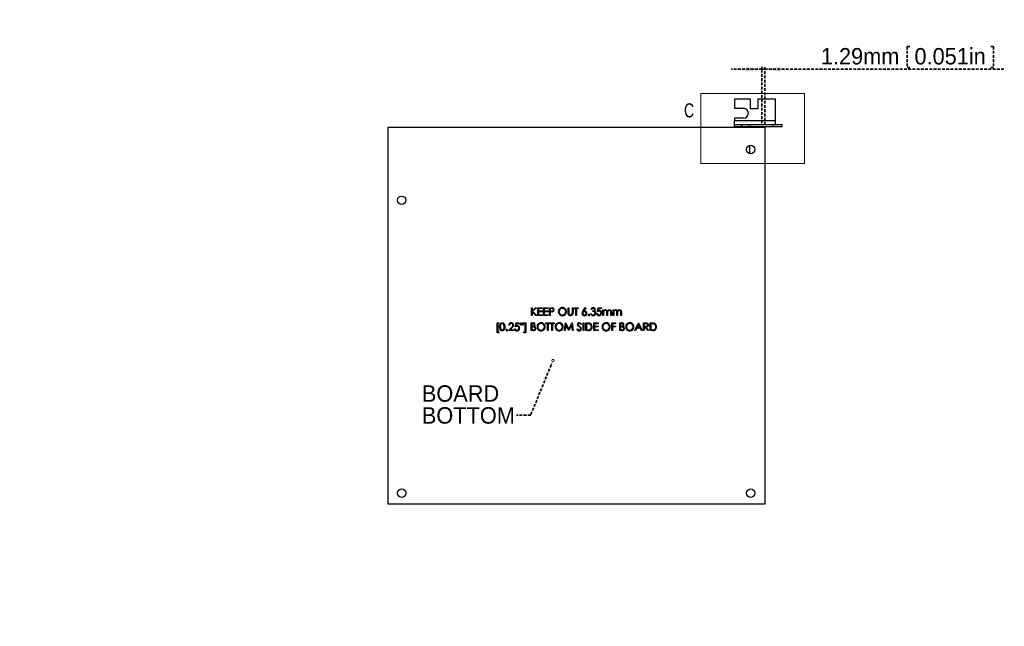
# Model space of a CAD drawing. Header units: millimetres. Extents: x 0 to 1280, y 0 to 1010.
# Tile 2 of 14: x 236 to 680, y 0 to 274. Entities that reach past the tile are written whole.
import ezdxf

# ---------------------------------------------------------------- set-up
doc = ezdxf.new("R2010")
doc.units = ezdxf.units.MM
doc.linetypes.add('SLD-Dashed', pattern=[1.905, 1.27, -0.635])
doc.linetypes.add('SLD-Solid', pattern=[0])
doc.layers.add('LAYER1', color=179, linetype='SLD-Dashed', lineweight=35)
doc.layers.add('SLD-0', color=179, linetype='SLD-Solid')
doc.styles.add('SLDTEXTSTYLE0', font='ARIAL.TTF', dxfattribs={"width": 0.948})
doc.styles.add('SLDTEXTSTYLE2', font='ARIALN_5.TTF', dxfattribs={"width": 0.87})
doc.dimstyles.new('SLDDIMSTYLE4', dxfattribs={"dimtxt": 7.408333, "dimasz": 2.116667, "dimexe": 0, "dimexo": 0.0625, "dimgap": 1.852083, "dimtad": 0, "dimtih": 1, "dimtoh": 1, "dimrnd": 1e-09, "dimzin": 12, "dimdsep": 46, "dimtxsty": 'SLDTEXTSTYLE0', "dimblk1": 'NONE', "dimblk2": 'NONE', "dimsah": 1, "dimcen": 0.09, "dimadec": 0, "dimazin": 3, "dimtfac": 1, "dimtofl": 0, "dimtmove": 0, "dimatfit": 3, "dimldrblk": 'NONE', "dimfxl": 1, "dimfrac": 2, "dimtolj": 1, "dimtzin": 12, "dimarcsym": 0})
doc.dimstyles.new('SLDDIMSTYLE7', dxfattribs={"dimtxt": 7.408333, "dimasz": 2.116667, "dimexe": 0, "dimexo": 0.0625, "dimgap": 1.852083, "dimtad": 0, "dimtih": 1, "dimtoh": 1, "dimrnd": 1e-09, "dimzin": 12, "dimdsep": 46, "dimtxsty": 'SLDTEXTSTYLE0', "dimblk1": 'NONE', "dimblk2": 'NONE', "dimsah": 1, "dimcen": 0, "dimadec": 0, "dimazin": 3, "dimtfac": 1, "dimtmove": 0, "dimatfit": 3, "dimldrblk": 'NONE', "dimfxl": 1, "dimfrac": 2, "dimtolj": 1, "dimtzin": 12, "dimarcsym": 0})

# ---------------------------------------------------------------- blocks, each defined once
blk = doc.blocks.new('SW_NOTE_0_3')
at = {"layer": 'LAYER1', "color": 0, "insert": (0, 9.55), "char_height": 7.408, "attachment_point": 1, "style": 'SLDTEXTSTYLE0'}
blk.add_mtext('BOARD', dxfattribs=at)
blk = doc.blocks.new('SW_NOTE_0_4')
at = {"layer": 'LAYER1', "color": 0, "insert": (0, 9.55), "char_height": 7.408, "attachment_point": 1, "style": 'SLDTEXTSTYLE0'}
blk.add_mtext('BOTTOM', dxfattribs=at)
blk = doc.blocks.new('SW_NOTE_1')
at = {"layer": 'LAYER1', "color": 7}
for name, p in [('SW_NOTE_0_3', (-42.75, 3.85)), ('SW_NOTE_0_4', (-42.75, -6.03))]:
    blk.add_blockref(name, p, dxfattribs=at)
blk = doc.blocks.new('_D_29')
at = {"layer": 'LAYER1'}
for p, q in [((343.95, 814.53), (343.95, 805.15)), ((343.95, 814.53), (345.6, 814.53)), ((382.91, 814.53), (381.26, 814.53)), ((382.91, 814.53), (382.91, 805.15)), ((343.95, 805.15), (345.6, 805.15)), ((382.91, 805.15), (381.26, 805.15)), ((389.37, 793.28), (292.93, 793.28)), ((407.26, 768.41), (389.37, 793.28)), ((409.48, 765.32), (407.26, 768.41))]:
    blk.add_line(p, q, dxfattribs=at)
blk.add_solid([(407.26, 768.41), (403.96, 774.9), (402.16, 773.6)], dxfattribs=at)
at = {"layer": 'LAYER1', "char_height": 7.408, "attachment_point": 1, "style": 'SLDTEXTSTYLE0'}
for s, insert in [('%%c', (290.81, 813.87)), ('3.81mm', (305, 813.87)), ('0.150in', (347.25, 813.87)), ('TYP.', (329.78, 802.83))]:
    blk.add_mtext(s, dxfattribs=dict(at, insert=insert))
blk = doc.blocks.new('_None')
blk = doc.blocks.new('_D_31')
at = {"layer": 'LAYER1'}
for p, q in [((636.48, 261.42), (636.48, 252.04)), ((636.48, 261.42), (638.12, 261.42)), ((675.43, 261.42), (673.78, 261.42)), ((675.43, 261.42), (675.43, 252.04)), ((570.92, 251.21), (557.09, 251.21)), ((570.92, 226.83), (570.92, 252.21)), ((572.2, 251.21), (570.92, 251.21)), ((572.2, 226.15), (572.2, 252.21)), ((572.2, 251.21), (680.31, 251.21)), ((636.48, 252.04), (638.12, 252.04)), ((675.43, 252.04), (673.78, 252.04))]:
    blk.add_line(p, q, dxfattribs=at)
for points in [[(570.92, 251.21), (563.72, 252.32), (563.72, 250.11)], [(572.2, 251.21), (579.39, 250.11), (579.39, 252.32)]]:
    blk.add_solid(points, dxfattribs=at)
at = {"layer": 'LAYER1', "char_height": 7.408, "attachment_point": 1, "style": 'SLDTEXTSTYLE0'}
for s, insert in [('1.29mm', (597.52, 260.76)), ('0.051in', (639.77, 260.76))]:
    blk.add_mtext(s, dxfattribs=dict(at, insert=insert))

msp = doc.modelspace()

# ---------------------------------------------------------------- linework, layer by layer
at = {"layer": 'LAYER1'}
for p, q in [((475.823, 117.846), (466.58, 95.276)), ((466.58, 95.276), (460.23, 95.276))]:
    msp.add_line(p, q, dxfattribs=at)
at = {"layer": 'SLD-0', "color": 7, "linetype": 'SLD-Solid', "lineweight": 18}
for p, q in [((543.343, 240.257), (543.343, 208.678)), ((543.343, 240.257), (590.074, 240.257)), ((590.074, 240.257), (590.074, 208.678)), ((543.343, 208.678), (590.074, 208.678)), ((476.242, 118.87), (475.823, 117.846))]:
    msp.add_line(p, q, dxfattribs=at)
at = {"layer": 'SLD-0', "color": 7, "linetype": 'SLD-Solid', "lineweight": 25}
for p, q in [((558.533, 237.847), (558.533, 233.579)), ((558.533, 237.847), (565.772, 237.847)), ((565.772, 233.402), (565.772, 237.847)), ((569.074, 237.847), (569.074, 233.402)), ((569.074, 237.847), (576.948, 237.847)), ((576.948, 237.847), (576.948, 228.068)), ((558.533, 233.579), (562.597, 233.579)), ((569.074, 233.402), (565.772, 233.402)), ((562.597, 229.16), (558.533, 229.16)), ((558.533, 229.16), (558.533, 228.068)), ((558.533, 228.068), (576.948, 228.068)), ((558.533, 226.29), (558.533, 228.068)), ((576.948, 228.068), (576.948, 226.29)), ((402.201, 55.147), (402.201, 225.147)), ((402.201, 225.147), (572.201, 225.147)), ((558.533, 225.375), (558.533, 226.29)), ((558.533, 226.29), (561.708, 226.29)), ((558.533, 225.375), (561.708, 225.375)), ((561.708, 225.375), (561.708, 226.29)), ((561.708, 226.29), (562.058, 226.29)), ((561.708, 225.375), (562.058, 225.375)), ((562.058, 225.375), (562.058, 226.29)), ((562.062, 226.29), (562.058, 226.29)), ((562.062, 225.375), (562.058, 225.375)), ((562.062, 225.375), (562.062, 226.29)), ((562.062, 226.29), (565.823, 226.29)), ((562.062, 225.375), (565.823, 225.375)), ((563.293, 225.2), (563.257, 225.147)), ((563.427, 225.375), (563.293, 225.2)), ((565.823, 225.375), (565.823, 226.29)), ((565.823, 226.29), (576.008, 226.29)), ((565.823, 225.375), (576.008, 225.375)), ((566.153, 226.315), (575.678, 226.315)), ((566.153, 226.315), (566.153, 226.29)), ((572.201, 225.147), (572.201, 55.147)), ((575.678, 226.29), (575.678, 226.315)), ((576.008, 225.375), (576.008, 226.29)), ((576.008, 226.29), (580.123, 226.29)), ((576.008, 225.375), (580.123, 225.375)), ((580.123, 225.375), (580.123, 226.29)), ((565.34, 216.822), (565.34, 213.151)), ((466.942, 143.647), (467.256, 143.647)), ((466.942, 140.147), (466.942, 143.647)), ((467.256, 143.647), (467.256, 142.314)), ((467.256, 142.314), (468.715, 143.647)), ((469.163, 143.647), (467.443, 142.076)), ((468.715, 143.647), (469.163, 143.647)), ((469.813, 143.647), (471.788, 143.647)), ((469.813, 140.147), (469.813, 143.647)), ((471.788, 143.288), (470.127, 143.288)), ((470.127, 143.288), (470.127, 142.211)), ((470.127, 142.211), (471.788, 142.211)), ((471.788, 143.647), (471.788, 143.288)), ((471.788, 142.211), (471.788, 141.852)), ((472.416, 143.647), (474.39, 143.647)), ((472.416, 140.147), (472.416, 143.647)), ((474.39, 143.288), (472.73, 143.288)), ((472.73, 143.288), (472.73, 142.211)), ((472.73, 142.211), (474.39, 142.211)), ((474.39, 143.647), (474.39, 143.288)), ((474.39, 142.211), (474.39, 141.852)), ((475.018, 143.647), (475.705, 143.647)), ((475.018, 140.147), (475.018, 143.647)), ((475.973, 143.288), (475.333, 143.288)), ((475.333, 143.288), (475.333, 142.121)), ((475.705, 143.647), (476.153, 143.636)), ((475.945, 142.113), (476.552, 142.205)), ((476.563, 143.199), (475.973, 143.288)), ((476.153, 143.636), (476.502, 143.594)), ((476.552, 142.205), (476.679, 142.292)), ((476.685, 143.111), (476.563, 143.199)), ((476.679, 142.292), (476.777, 142.412)), ((476.778, 142.993), (476.685, 143.111)), ((476.777, 142.412), (476.858, 142.706)), ((476.858, 142.706), (476.778, 142.993)), ((483.454, 143.647), (483.768, 143.647)), ((483.454, 141.533), (483.454, 143.647)), ((483.768, 143.647), (483.768, 141.55)), ((485.384, 141.55), (485.384, 143.647)), ((485.384, 143.647), (485.698, 143.647)), ((485.698, 143.647), (485.698, 141.533)), ((486.192, 143.288), (486.192, 143.647)), ((486.192, 143.647), (488.031, 143.647)), ((486.954, 143.288), (486.192, 143.288)), ((486.954, 140.147), (486.954, 143.288)), ((488.031, 143.288), (487.268, 143.288)), ((487.268, 143.288), (487.268, 140.147)), ((488.031, 143.647), (488.031, 143.288)), ((490.172, 142.139), (491.217, 143.736)), ((491.459, 143.546), (490.534, 142.132)), ((491.217, 143.736), (491.459, 143.546)), ((494.044, 142.839), (493.73, 142.839)), ((494.583, 142.256), (495.154, 142.376)), ((494.583, 141.897), (494.583, 142.256)), ((495.194, 143.274), (494.776, 143.377)), ((495.154, 142.376), (495.386, 142.555)), ((495.398, 143.089), (495.194, 143.274)), ((495.386, 142.555), (495.456, 142.684)), ((495.48, 142.828), (495.398, 143.089)), ((495.456, 142.684), (495.48, 142.828)), ((496.692, 141.897), (497.05, 143.647)), ((497.05, 143.647), (498.486, 143.647)), ((497.296, 143.288), (497.107, 142.367)), ((497.107, 142.367), (497.336, 142.42)), ((498.486, 143.288), (497.296, 143.288)), ((497.336, 142.42), (497.52, 142.435)), ((498.486, 143.647), (498.486, 143.288)), ((499.204, 142.704), (499.518, 142.704)), ((499.204, 140.147), (499.204, 142.704)), ((499.518, 142.704), (499.518, 142.26)), ((499.518, 142.26), (499.7, 142.479)), ((499.791, 142.197), (499.62, 141.941)), ((499.7, 142.479), (499.873, 142.619)), ((500.045, 142.371), (499.791, 142.197)), ((499.873, 142.619), (500.161, 142.724)), ((500.346, 142.435), (500.045, 142.371)), ((500.161, 142.724), (500.4, 142.749)), ((500.665, 142.353), (500.346, 142.435)), ((500.793, 142.247), (500.665, 142.353)), ((500.882, 142.107), (500.793, 142.247)), ((501.685, 142.315), (501.518, 142.176)), ((501.883, 142.405), (501.685, 142.315)), ((502.098, 142.435), (501.883, 142.405)), ((502.4, 142.366), (502.098, 142.435)), ((502.153, 142.749), (502.464, 142.695)), ((502.527, 142.274), (502.4, 142.366)), ((502.464, 142.695), (502.731, 142.527)), ((502.62, 142.149), (502.527, 142.274)), ((502.731, 142.527), (502.911, 142.268)), ((502.911, 142.268), (503.018, 141.532)), ((503.736, 142.704), (504.05, 142.704)), ((503.736, 140.147), (503.736, 142.704)), ((504.05, 142.704), (504.05, 142.26)), ((504.05, 142.26), (504.232, 142.479)), ((504.323, 142.197), (504.152, 141.941)), ((504.232, 142.479), (504.405, 142.619)), ((504.577, 142.371), (504.323, 142.197)), ((504.405, 142.619), (504.693, 142.724)), ((504.878, 142.435), (504.577, 142.371)), ((504.693, 142.724), (504.932, 142.749)), ((505.197, 142.353), (504.878, 142.435)), ((505.325, 142.247), (505.197, 142.353)), ((505.414, 142.107), (505.325, 142.247)), ((506.217, 142.315), (506.05, 142.176)), ((506.415, 142.405), (506.217, 142.315)), ((506.63, 142.435), (506.415, 142.405)), ((506.932, 142.366), (506.63, 142.435)), ((506.685, 142.749), (506.996, 142.695)), ((507.059, 142.274), (506.932, 142.366)), ((506.996, 142.695), (507.263, 142.527)), ((507.152, 142.149), (507.059, 142.274)), ((507.263, 142.527), (507.443, 142.268)), ((507.443, 142.268), (507.55, 141.532)), ((467.256, 140.147), (466.942, 140.147)), ((467.256, 141.836), (467.256, 140.147)), ((468.879, 140.147), (467.256, 141.836)), ((467.443, 142.076), (469.297, 140.147)), ((469.297, 140.147), (468.879, 140.147)), ((471.788, 140.147), (469.813, 140.147)), ((471.788, 141.852), (470.127, 141.852)), ((470.127, 141.852), (470.127, 140.506)), ((470.127, 140.506), (471.788, 140.506)), ((471.788, 140.506), (471.788, 140.147)), ((474.39, 140.147), (472.416, 140.147)), ((474.39, 141.852), (472.73, 141.852)), ((472.73, 141.852), (472.73, 140.506)), ((472.73, 140.506), (474.39, 140.506)), ((474.39, 140.506), (474.39, 140.147)), ((475.333, 140.147), (475.018, 140.147)), ((475.333, 142.121), (475.945, 142.113)), ((475.583, 141.762), (475.333, 141.762)), ((475.333, 141.762), (475.333, 140.147)), ((475.976, 141.769), (475.583, 141.762)), ((476.474, 141.819), (475.976, 141.769)), ((483.462, 141.206), (483.454, 141.533)), ((483.517, 140.795), (483.462, 141.206)), ((483.768, 141.55), (483.771, 141.289)), ((483.771, 141.289), (483.782, 141.084)), ((483.782, 141.084), (483.88, 140.778)), ((483.88, 140.778), (484.11, 140.555)), ((484.11, 140.555), (484.593, 140.416)), ((485.056, 140.148), (484.61, 140.057)), ((485.416, 140.427), (485.056, 140.148)), ((485.348, 141.006), (485.38, 141.309)), ((485.38, 141.309), (485.384, 141.55)), ((485.652, 140.952), (485.416, 140.427)), ((485.698, 141.533), (485.652, 140.952)), ((487.268, 140.147), (486.954, 140.147)), ((489.781, 141.123), (489.929, 141.719)), ((489.929, 141.719), (490.172, 142.139)), ((490.534, 142.132), (490.737, 142.159)), ((490.737, 142.159), (490.897, 142.166)), ((493.595, 141.089), (493.909, 141.089)), ((493.909, 141.089), (494.028, 140.797)), ((494.028, 140.797), (494.184, 140.605)), ((494.184, 140.605), (494.495, 140.449)), ((494.495, 140.449), (494.768, 140.416)), ((495.292, 141.749), (494.583, 141.897)), ((495.556, 141.501), (495.292, 141.749)), ((495.385, 142.107), (495.617, 141.964)), ((495.633, 141.336), (495.556, 141.501)), ((495.617, 141.964), (495.765, 141.808)), ((495.659, 141.156), (495.633, 141.336)), ((495.765, 141.808), (495.933, 141.477)), ((495.933, 141.477), (495.974, 141.186)), ((496.333, 141.044), (496.647, 141.044)), ((497.023, 142.009), (496.692, 141.897)), ((497.463, 142.076), (497.023, 142.009)), ((499.518, 140.147), (499.204, 140.147)), ((499.62, 141.941), (499.518, 141.223)), ((499.518, 141.223), (499.518, 140.147)), ((500.944, 141.78), (500.882, 142.107)), ((500.954, 141.447), (500.944, 141.78)), ((500.954, 140.147), (500.954, 141.447)), ((501.268, 140.147), (500.954, 140.147)), ((501.288, 141.577), (501.268, 141.141)), ((501.268, 141.141), (501.268, 140.147)), ((501.395, 141.996), (501.288, 141.577)), ((501.518, 142.176), (501.395, 141.996)), ((502.693, 141.846), (502.62, 142.149)), ((502.704, 141.533), (502.693, 141.846)), ((502.704, 140.147), (502.704, 141.533)), ((503.018, 140.147), (502.704, 140.147)), ((503.018, 141.532), (503.018, 140.147)), ((504.05, 140.147), (503.736, 140.147)), ((504.152, 141.941), (504.05, 141.223)), ((504.05, 141.223), (504.05, 140.147)), ((505.476, 141.78), (505.414, 142.107)), ((505.486, 141.447), (505.476, 141.78)), ((505.486, 140.147), (505.486, 141.447)), ((505.8, 140.147), (505.486, 140.147)), ((505.82, 141.577), (505.8, 141.141)), ((505.8, 141.141), (505.8, 140.147)), ((505.927, 141.996), (505.82, 141.577)), ((506.05, 142.176), (505.927, 141.996)), ((507.225, 141.846), (507.152, 142.149)), ((507.236, 141.533), (507.225, 141.846)), ((507.236, 140.147), (507.236, 141.533)), ((507.55, 140.147), (507.236, 140.147)), ((507.55, 141.532), (507.55, 140.147)), ((451.438, 136.903), (452.246, 136.903)), ((451.438, 132.371), (451.438, 136.903)), ((452.246, 136.544), (451.752, 136.544)), ((451.752, 136.544), (451.752, 132.73)), ((452.246, 136.903), (452.246, 136.544)), ((452.56, 135.062), (452.597, 135.674)), ((452.598, 134.451), (452.56, 135.062)), ((452.597, 135.674), (452.763, 136.261)), ((452.766, 133.865), (452.598, 134.451)), ((452.763, 136.261), (452.927, 136.52)), ((453.153, 133.399), (452.766, 133.865)), ((452.898, 135.543), (452.874, 135.063)), ((452.874, 135.063), (452.897, 134.583)), ((452.897, 134.583), (453.009, 134.118)), ((453.009, 136.009), (452.898, 135.543)), ((452.927, 136.52), (453.153, 136.726)), ((453.126, 136.218), (453.009, 136.009)), ((453.009, 134.118), (453.294, 133.738)), ((453.294, 136.389), (453.126, 136.218)), ((453.153, 136.726), (453.428, 136.859)), ((453.428, 133.267), (453.153, 133.399)), ((453.505, 136.503), (453.294, 136.389)), ((453.294, 133.738), (453.505, 133.624)), ((453.428, 136.859), (453.73, 136.903)), ((453.741, 136.544), (453.505, 136.503)), ((453.505, 133.624), (453.741, 133.582)), ((453.73, 136.903), (454.035, 136.859)), ((453.976, 136.503), (453.741, 136.544)), ((454.186, 136.387), (453.976, 136.503)), ((454.035, 136.859), (454.313, 136.728)), ((454.312, 133.399), (454.035, 133.267)), ((454.469, 136.005), (454.186, 136.387)), ((454.711, 133.861), (454.312, 133.399)), ((454.313, 136.728), (454.711, 136.264)), ((454.624, 135.063), (454.469, 136.005)), ((454.492, 134.183), (454.602, 134.671)), ((454.602, 134.671), (454.624, 135.063)), ((454.711, 136.264), (454.895, 135.677)), ((454.896, 134.447), (454.711, 133.861)), ((454.895, 135.677), (454.938, 135.062)), ((454.938, 135.062), (454.896, 134.447)), ((456.554, 133.313), (457.911, 134.762)), ((458.932, 133.313), (456.554, 133.313)), ((457.002, 135.736), (456.688, 135.736)), ((458.179, 134.607), (457.303, 133.672)), ((457.303, 133.672), (458.932, 133.672)), ((458.932, 133.672), (458.932, 133.313)), ((459.291, 134.211), (459.605, 134.211)), ((459.65, 135.063), (460.009, 136.813)), ((459.982, 135.176), (459.65, 135.063)), ((460.421, 135.243), (459.982, 135.176)), ((460.009, 136.813), (461.445, 136.813)), ((460.254, 136.454), (460.066, 135.534)), ((460.066, 135.534), (460.294, 135.587)), ((461.445, 136.454), (460.254, 136.454)), ((460.294, 135.587), (460.478, 135.602)), ((461.445, 136.813), (461.445, 136.454)), ((461.985, 135.826), (461.938, 136.903)), ((461.938, 136.903), (462.252, 136.903)), ((462.205, 135.826), (461.985, 135.826)), ((462.252, 136.903), (462.205, 135.826)), ((462.928, 135.826), (462.881, 136.903)), ((462.881, 136.903), (463.195, 136.903)), ((463.146, 135.826), (462.928, 135.826)), ((463.195, 136.903), (463.146, 135.826)), ((463.554, 136.544), (463.554, 136.903)), ((463.554, 136.903), (464.361, 136.903)), ((464.047, 136.544), (463.554, 136.544)), ((464.047, 132.73), (464.047, 136.544)), ((464.361, 136.903), (464.361, 132.371)), ((466.829, 136.813), (467.512, 136.813)), ((466.829, 133.313), (466.829, 136.813)), ((467.776, 133.313), (466.829, 133.313)), ((467.57, 136.454), (467.143, 136.454)), ((467.143, 136.454), (467.143, 135.332)), ((467.143, 135.332), (467.354, 135.332)), ((467.352, 134.973), (467.143, 134.973)), ((467.143, 134.973), (467.143, 133.672)), ((467.143, 133.672), (467.591, 133.672)), ((467.641, 134.969), (467.352, 134.973)), ((467.354, 135.332), (467.982, 135.428)), ((468.067, 136.359), (467.57, 136.454)), ((467.591, 133.672), (468.239, 133.775)), ((468.007, 134.932), (467.641, 134.969)), ((467.982, 135.428), (468.115, 135.517)), ((468.17, 136.285), (468.067, 136.359)), ((468.115, 135.517), (468.22, 135.637)), ((468.25, 136.185), (468.17, 136.285)), ((468.22, 135.637), (468.287, 135.782)), ((468.239, 133.775), (468.483, 133.995)), ((468.31, 135.94), (468.25, 136.185)), ((468.287, 135.782), (468.31, 135.94)), ((468.483, 133.995), (468.555, 134.143)), ((468.555, 134.143), (468.579, 134.307)), ((473.425, 136.454), (473.425, 136.813)), ((473.425, 136.813), (475.265, 136.813)), ((474.188, 136.454), (473.425, 136.454)), ((474.188, 133.313), (474.188, 136.454)), ((474.502, 133.313), (474.188, 133.313)), ((475.265, 136.454), (474.502, 136.454)), ((474.502, 136.454), (474.502, 133.313)), ((475.265, 136.813), (475.265, 136.454)), ((475.4, 136.454), (475.4, 136.813)), ((475.4, 136.813), (477.24, 136.813)), ((476.163, 136.454), (475.4, 136.454)), ((476.163, 133.313), (476.163, 136.454)), ((476.477, 133.313), (476.163, 133.313)), ((477.24, 136.454), (476.477, 136.454)), ((476.477, 136.454), (476.477, 133.313)), ((477.24, 136.813), (477.24, 136.454)), ((481.817, 133.313), (482.279, 136.813)), ((482.133, 133.313), (481.817, 133.313)), ((482.467, 135.837), (482.133, 133.313)), ((482.279, 136.813), (482.323, 136.813)), ((482.323, 136.813), (483.768, 133.941)), ((483.735, 133.313), (482.467, 135.837)), ((483.806, 133.313), (483.735, 133.313)), ((483.768, 133.941), (485.21, 136.813)), ((485.07, 135.832), (483.806, 133.313)), ((485.405, 133.313), (485.07, 135.832)), ((485.21, 136.813), (485.256, 136.813)), ((485.256, 136.813), (485.72, 133.313)), ((485.72, 133.313), (485.405, 133.313)), ((487.425, 133.988), (487.721, 134.166)), ((487.69, 135.836), (487.65, 136.086)), ((487.845, 135.553), (487.69, 135.836)), ((487.721, 134.166), (488.078, 133.73)), ((488.085, 135.329), (487.845, 135.553)), ((488.078, 133.73), (488.271, 133.621)), ((488.419, 135.077), (488.085, 135.329)), ((488.195, 135.649), (488.455, 135.45)), ((488.271, 133.621), (488.49, 133.582)), ((488.715, 134.852), (488.419, 135.077)), ((488.455, 135.45), (488.665, 135.3)), ((489.05, 134.519), (488.715, 134.852)), ((489.132, 134.378), (489.05, 134.519)), ((489.175, 134.176), (489.132, 134.378)), ((489.445, 136.311), (489.161, 136.095)), ((490.208, 136.813), (490.522, 136.813)), ((490.208, 133.313), (490.208, 136.813)), ((490.522, 133.313), (490.208, 133.313)), ((490.522, 136.813), (490.522, 133.313)), ((491.419, 133.313), (491.419, 136.813)), ((491.419, 136.813), (492.126, 136.813)), ((492.504, 133.313), (491.419, 133.313)), ((491.979, 136.454), (491.733, 136.454)), ((491.733, 136.454), (491.733, 133.672)), ((491.733, 133.672), (492.135, 133.672)), ((492.456, 136.442), (491.979, 136.454)), ((492.126, 136.813), (492.753, 136.785)), ((492.135, 133.672), (492.699, 133.691)), ((493.055, 136.356), (492.456, 136.442)), ((492.699, 133.691), (493.135, 133.761)), ((492.753, 136.785), (493.236, 136.687)), ((495.009, 136.813), (496.983, 136.813)), ((495.009, 133.313), (495.009, 136.813)), ((496.983, 133.313), (495.009, 133.313)), ((496.983, 136.454), (495.323, 136.454)), ((495.323, 136.454), (495.323, 135.377)), ((495.323, 135.377), (496.983, 135.377)), ((496.983, 135.018), (495.323, 135.018)), ((495.323, 135.018), (495.323, 133.672)), ((495.323, 133.672), (496.983, 133.672)), ((496.983, 136.813), (496.983, 136.454)), ((496.983, 135.377), (496.983, 135.018)), ((496.983, 133.672), (496.983, 133.313)), ((503.175, 136.813), (504.881, 136.813)), ((503.175, 133.313), (503.175, 136.813)), ((503.49, 133.313), (503.175, 133.313)), ((504.881, 136.454), (503.49, 136.454)), ((503.49, 136.454), (503.49, 135.377)), ((503.49, 135.377), (504.881, 135.377)), ((504.881, 135.018), (503.49, 135.018)), ((503.49, 135.018), (503.49, 133.313)), ((504.881, 136.813), (504.881, 136.454)), ((504.881, 135.377), (504.881, 135.018)), ((506.855, 136.813), (507.538, 136.813)), ((506.855, 133.313), (506.855, 136.813)), ((507.801, 133.313), (506.855, 133.313)), ((507.595, 136.454), (507.169, 136.454)), ((507.169, 136.454), (507.169, 135.332)), ((507.169, 135.332), (507.38, 135.332)), ((507.377, 134.973), (507.169, 134.973)), ((507.169, 134.973), (507.169, 133.672)), ((507.169, 133.672), (507.616, 133.672)), ((507.666, 134.969), (507.377, 134.973)), ((507.38, 135.332), (508.008, 135.428)), ((508.093, 136.359), (507.595, 136.454)), ((507.616, 133.672), (508.265, 133.775)), ((508.032, 134.932), (507.666, 134.969)), ((508.008, 135.428), (508.141, 135.517)), ((508.196, 136.285), (508.093, 136.359)), ((508.141, 135.517), (508.246, 135.637)), ((508.275, 136.185), (508.196, 136.285)), ((508.246, 135.637), (508.313, 135.782)), ((508.265, 133.775), (508.509, 133.995)), ((508.336, 135.94), (508.275, 136.185)), ((508.313, 135.782), (508.336, 135.94)), ((508.509, 133.995), (508.58, 134.143)), ((508.58, 134.143), (508.605, 134.307)), ((513.586, 133.313), (515.246, 136.813)), ((513.929, 133.313), (513.586, 133.313)), ((514.461, 134.435), (513.929, 133.313)), ((516.047, 134.435), (514.461, 134.435)), ((515.265, 136.131), (514.631, 134.794)), ((514.631, 134.794), (515.882, 134.794)), ((515.246, 136.813), (515.291, 136.813)), ((515.882, 134.794), (515.265, 136.131)), ((515.291, 136.813), (516.906, 133.313)), ((516.565, 133.313), (516.047, 134.435)), ((516.906, 133.313), (516.565, 133.313)), ((517.534, 136.813), (518.235, 136.813)), ((517.534, 133.313), (517.534, 136.813)), ((517.849, 133.313), (517.534, 133.313)), ((518.505, 136.454), (517.849, 136.454)), ((517.849, 136.454), (517.849, 135.288)), ((517.849, 135.288), (518.489, 135.283)), ((518.104, 134.929), (517.849, 134.929)), ((517.849, 134.929), (517.849, 133.313)), ((519.39, 133.313), (518.104, 134.929)), ((518.235, 136.813), (518.68, 136.804)), ((518.489, 135.283), (519.104, 135.375)), ((519.254, 135.067), (518.492, 134.929)), ((518.492, 134.929), (519.778, 133.313)), ((519.107, 136.37), (518.505, 136.454)), ((518.68, 136.804), (519.028, 136.766)), ((519.104, 135.375), (519.234, 135.461)), ((519.234, 136.285), (519.107, 136.37)), ((519.333, 136.168), (519.234, 136.285)), ((519.234, 135.461), (519.335, 135.581)), ((519.516, 135.267), (519.254, 135.067)), ((519.398, 136.029), (519.333, 136.168)), ((519.335, 135.581), (519.419, 135.878)), ((519.778, 133.313), (519.39, 133.313)), ((519.419, 135.878), (519.398, 136.029)), ((519.681, 135.551), (519.516, 135.267)), ((519.733, 135.877), (519.681, 135.551)), ((520.496, 136.813), (521.203, 136.813)), ((520.496, 133.313), (520.496, 136.813)), ((521.581, 133.313), (520.496, 133.313)), ((521.056, 136.454), (520.81, 136.454)), ((520.81, 136.454), (520.81, 133.672)), ((520.81, 133.672), (521.212, 133.672)), ((521.533, 136.442), (521.056, 136.454)), ((521.203, 136.813), (521.83, 136.785)), ((521.212, 133.672), (521.776, 133.691)), ((522.132, 136.356), (521.533, 136.442)), ((521.776, 133.691), (522.212, 133.761)), ((521.83, 136.785), (522.313, 136.687)), ((452.246, 132.371), (451.438, 132.371)), ((451.752, 132.73), (452.246, 132.73)), ((452.246, 132.73), (452.246, 132.371)), ((453.73, 133.223), (453.428, 133.267)), ((454.035, 133.267), (453.73, 133.223)), ((463.554, 132.73), (464.047, 132.73)), ((463.554, 132.371), (463.554, 132.73)), ((464.361, 132.371), (463.554, 132.371)), ((572.201, 55.147), (402.201, 55.147))]:
    msp.add_line(p, q, dxfattribs=at)
for centre in [(565.851, 214.987), (408.371, 192.127), (408.371, 60.047), (565.851, 60.047)]:
    msp.add_circle(centre, 1.905, dxfattribs=at)
at = {"layer": 'SLD-0', "color": 7, "linetype": 'SLD-Solid', "lineweight": 18}
msp.add_circle((476.661, 119.894), 0.553, dxfattribs=at)
at = {"layer": 'SLD-0', "color": 7, "linetype": 'SLD-Solid', "lineweight": 25}
for centre, radius, start, end in [((562.597, 231.37), 2.21, 270, 90), ((564.997, 223.597), 1.778, 90, 119.37492), ((476.307, 142.669), 0.866, 281.10776, 2.54983), ((476.299, 142.744), 0.874, 357.6084, 76.59416), ((480.879, 141.914), 1.822, 90.14842, 181.03289), ((480.867, 141.881), 1.496, 89.14341, 179.95011), ((480.923, 141.923), 1.814, 359.20636, 91.53181), ((480.923, 141.878), 1.5, 0.79353, 91.26063), ((494.773, 142.681), 1.055, 90.06854, 171.41289), ((494.762, 142.63), 0.747, 88.89611, 163.78268), ((494.827, 142.769), 0.969, 3.41773, 93.2713), ((494.974, 142.817), 0.82, 300.10953, 0.72567), ((497.535, 141.348), 1.087, 356.95166, 90.83118), ((500.42, 141.929), 0.82, 14.27549, 91.33997), ((502.196, 141.662), 1.088, 92.27867, 154.44678), ((504.952, 141.929), 0.82, 14.27549, 91.33997), ((506.728, 141.662), 1.088, 92.27867, 154.44678), ((480.869, 141.869), 1.812, 179.61625, 271.04055), ((480.851, 141.896), 1.48, 180.50254, 271.48876), ((480.941, 141.896), 1.481, 267.99574, 0.11278), ((480.922, 141.871), 1.815, 269.37987, 0.83873), ((484.538, 141.129), 1.075, 198.10357, 273.85773), ((484.598, 141.187), 0.772, 269.61812, 346.41856), ((490.832, 141.108), 1.051, 179.20338, 270.49427), ((490.791, 141.112), 0.696, 86.7523, 180.1635), ((490.824, 141.144), 0.729, 182.70375, 272.69647), ((490.875, 141.061), 0.747, 3.75144, 93.42478), ((490.868, 141.123), 1.067, 268.55842, 0.29162), ((490.898, 141.139), 0.724, 266.88093, 357.71885), ((490.912, 141.143), 1.023, 359.19603, 90.88139), ((492.853, 140.396), 0.289, 89.52302, 180.47698), ((492.854, 140.393), 0.291, 179.8709, 270.1291), ((492.858, 140.397), 0.288, 359.3544, 90.6456), ((492.857, 140.392), 0.29, 269.67899, 0.32101), ((494.738, 141.206), 1.149, 185.83263, 271.2086), ((494.814, 141.216), 1.16, 267.48801, 358.53138), ((494.856, 141.216), 0.805, 263.72682, 355.71562), ((497.402, 141.129), 1.072, 184.56021, 269.93357), ((497.396, 141.177), 0.761, 190.0307, 271.69152), ((497.434, 141.244), 1.188, 268.36396, 2.22536), ((497.432, 141.291), 0.875, 269.11729, 0.83747), ((497.532, 141.305), 0.775, 359.91143, 95.15393), ((453.715, 134.385), 0.803, 271.85933, 345.47333), ((455.811, 133.562), 0.289, 89.52302, 180.47698), ((455.813, 133.559), 0.291, 179.8709, 270.1291), ((455.817, 133.563), 0.288, 359.3544, 90.6456), ((455.815, 133.558), 0.29, 269.67899, 0.32101), ((457.825, 135.766), 1.137, 89.75563, 181.49744), ((457.806, 135.74), 0.804, 89.49092, 180.26094), ((457.841, 135.812), 0.733, 1.75909, 92.12296), ((457.861, 135.877), 1.026, 359.18696, 91.7322), ((457.062, 136.026), 1.522, 303.87266, 352.77871), ((457.052, 136.07), 1.847, 307.60649, 353.55353), ((460.36, 134.296), 1.072, 184.56021, 269.93357), ((460.354, 134.343), 0.761, 190.0307, 271.69152), ((460.393, 134.411), 1.188, 268.36396, 2.22536), ((460.39, 134.457), 0.875, 269.11729, 0.83747), ((460.491, 134.471), 0.775, 359.91143, 95.15393), ((460.494, 134.515), 1.087, 356.95166, 90.83118), ((467.7, 135.908), 0.925, 2.35411, 101.74102), ((467.865, 134.338), 1.029, 265.02583, 358.24571), ((467.926, 134.283), 0.654, 2.07881, 82.89553), ((467.778, 135.923), 0.846, 301.44519, 1.52306), ((467.979, 134.319), 0.914, 359.21562, 74.75373), ((471.254, 135.081), 1.822, 90.14842, 181.03289), ((471.244, 135.036), 1.812, 179.61625, 271.04055), ((471.242, 135.048), 1.496, 89.14341, 179.95011), ((471.226, 135.062), 1.48, 180.50254, 271.48876), ((471.298, 135.09), 1.814, 359.20636, 91.53181), ((471.298, 135.045), 1.5, 0.79353, 91.26063), ((471.316, 135.062), 1.481, 267.99574, 0.11278), ((471.297, 135.038), 1.815, 269.37987, 0.83873), ((479.421, 135.081), 1.822, 90.14842, 181.03289), ((479.411, 135.036), 1.812, 179.61625, 271.04055), ((479.409, 135.048), 1.496, 89.14341, 179.95011), ((479.393, 135.062), 1.48, 180.50254, 271.48876), ((479.464, 135.09), 1.814, 359.20636, 91.53181), ((479.464, 135.045), 1.5, 0.79353, 91.26063), ((479.483, 135.062), 1.481, 267.99574, 0.11278), ((479.464, 135.038), 1.815, 269.37987, 0.83873), ((488.53, 134.402), 1.179, 200.52513, 268.0646), ((488.478, 136.076), 0.828, 87.61232, 179.27844), ((488.431, 136.079), 0.467, 84.28159, 177.33227), ((488.56, 136.12), 0.596, 181.83705, 232.21317), ((488.441, 135.743), 0.802, 26.05654, 87.38085), ((488.541, 134.217), 0.636, 265.41634, 356.30528), ((488.515, 134.198), 0.975, 268.50494, 358.40098), ((488.459, 135.789), 1.115, 27.86693, 87.27435), ((488.09, 134.014), 1.409, 6.36688, 65.89061), ((492.684, 134.913), 1.61, 263.57124, 3.76111), ((492.672, 135.106), 1.308, 356.23775, 72.9679), ((492.753, 134.928), 1.228, 288.16795, 4.30472), ((492.649, 135.149), 1.647, 355.49101, 69.11101), ((500.6, 135.081), 1.822, 90.14842, 181.03289), ((500.59, 135.036), 1.812, 179.61625, 271.04055), ((500.588, 135.048), 1.496, 89.14341, 179.95011), ((500.572, 135.062), 1.48, 180.50254, 271.48876), ((500.644, 135.09), 1.814, 359.20636, 91.53181), ((500.644, 135.045), 1.5, 0.79353, 91.26063), ((500.663, 135.062), 1.481, 267.99574, 0.11278), ((500.643, 135.038), 1.815, 269.37987, 0.83873), ((507.726, 135.908), 0.925, 2.35411, 101.74102), ((507.891, 134.338), 1.029, 265.02583, 358.24571), ((507.951, 134.283), 0.654, 2.07881, 82.89553), ((507.804, 135.923), 0.846, 301.44519, 1.52306), ((508.005, 134.319), 0.914, 359.21562, 74.75373), ((511.28, 135.081), 1.822, 90.14842, 181.03289), ((511.27, 135.036), 1.812, 179.61625, 271.04055), ((511.268, 135.048), 1.496, 89.14341, 179.95011), ((511.252, 135.062), 1.48, 180.50254, 271.48876), ((511.323, 135.09), 1.814, 359.20636, 91.53181), ((511.323, 135.045), 1.5, 0.79353, 91.26063), ((511.342, 135.062), 1.481, 267.99574, 0.11278), ((511.323, 135.038), 1.815, 269.37987, 0.83873), ((518.852, 135.902), 0.881, 358.39158, 78.50768), ((521.761, 134.913), 1.61, 263.57124, 3.76111), ((521.749, 135.106), 1.308, 356.23775, 72.9679), ((521.83, 134.928), 1.228, 288.16795, 4.30472), ((521.726, 135.149), 1.647, 355.49101, 69.11101)]:
    msp.add_arc(centre, radius, start, end, dxfattribs=at)

# ---------------------------------------------------------------- block references
at = {"color": 7, "linetype": 'Continuous'}
msp.add_blockref('SW_NOTE_1', (460.23, 95.276), dxfattribs=at)

# ---------------------------------------------------------------- texts
at = {"layer": 'SLD-0', "color": 7, "insert": (535.781, 235.837), "char_height": 6.35, "attachment_point": 1, "style": 'SLDTEXTSTYLE2'}
msp.add_mtext('C', dxfattribs=at)

# ---------------------------------------------------------------- dimensions: what is measured, and where the dimension line sits
at = {"layer": 'LAYER1'}
dim = msp.add_diameter_dim_2p(p1=(1.791, 3.363), p2=(0, 0), text='<>mm\\PTYP.', dimstyle='SLDDIMSTYLE7', dxfattribs=at)
dim.commit()
dim.dimension.update_dxf_attribs({"geometry": '_D_29', "text_midpoint": (340.357, 804.319), "dimtype": 163})
dim = msp.add_linear_dim(base=(572.2011, 251.2119), p1=(570.9155, 225.8324), p2=(572.2011, 225.1466), text='<>mm', dimstyle='SLDDIMSTYLE4', dxfattribs=at)
dim.commit()
dim.dimension.update_dxf_attribs({"geometry": '_D_31', "text_midpoint": (638.123, 251.2119), "dimtype": 160})

doc.saveas('drawing.dxf')
